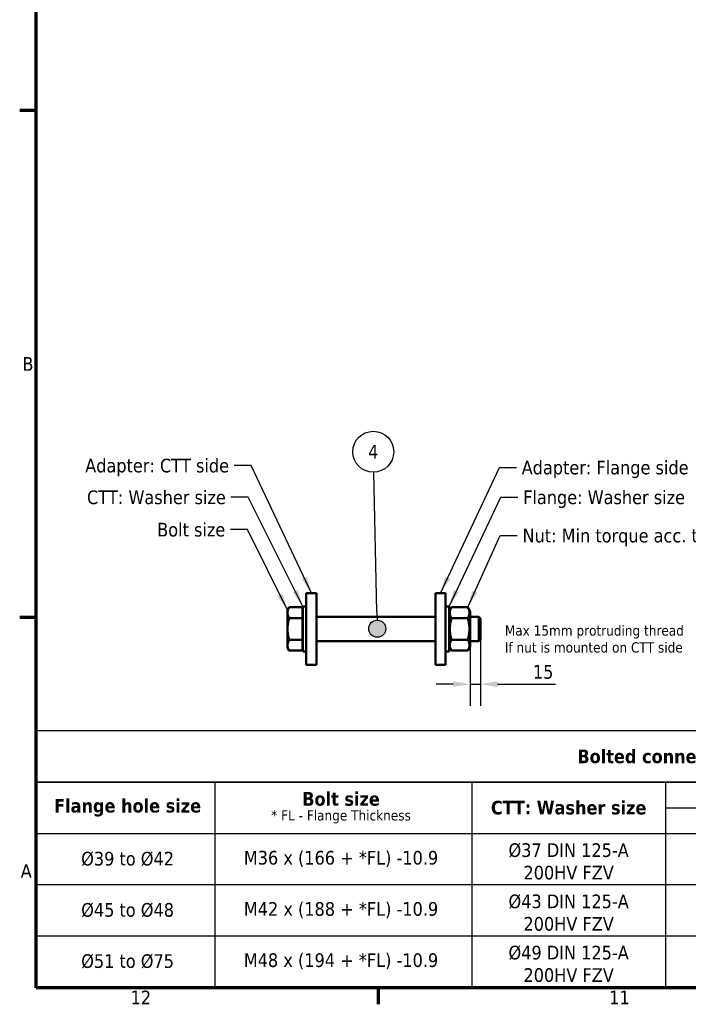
# Model space of a CAD drawing. Header units: millimetres. Extents: x -428974 to 63075, y -12164 to 49045.
# Tile 15 of 131: x 1320 to 8663, y 1320 to 12133. Entities that reach past the tile are written whole.
import ezdxf

# ---------------------------------------------------------------- set-up
doc = ezdxf.new("R2010")
doc.units = ezdxf.units.MM
doc.header["$LTSCALE"] = 75
for name, color, linetype, lineweight in [('Border (ISO)', 7, 'Continuous', 70), ('Dimension (ISO)', 7, 'Continuous', 25), ('Sketch Geometry (ISO)', 7, 'Continuous', 25), ('Symbol (ISO)', 7, 'Continuous', 25), ('Visible (ISO)', 7, 'Continuous', 50)]:
    doc.layers.add(name, color=color, linetype=linetype, lineweight=lineweight)
doc.styles.add('Label Text (ISO)', font='tahoma.ttf')
doc.styles.add('Note Text (ISO)', font='tahoma.ttf')
doc.dimstyles.new('Default (ISO)', dxfattribs={"dimscale": 75, "dimtxt": 2, "dimasz": 2.5, "dimexe": 3.175, "dimexo": 0, "dimgap": 0.762, "dimtad": 1, "dimrnd": 1e-08, "dimtxsty": 'Note Text (ISO)', "dimcen": 0.09, "dimdle": 10, "dimclrd": 256, "dimclre": 256, "dimclrt": 256, "dimazin": 2, "dimtfac": 1, "dimtmove": 0, "dimatfit": 3, "dimfxl": 1, "dimtolj": 1, "dimtzin": 0, "dimlwd": -1, "dimlwe": -1, "dimarcsym": 0})
doc.dimstyles.new('Default - Method 1b (ISO)$7', dxfattribs={"dimscale": 75, "dimtxt": 2, "dimasz": 2.5, "dimexe": 3.175, "dimexo": 0, "dimgap": 0.762, "dimtad": 1, "dimtoh": 1, "dimrnd": 1e-08, "dimtxsty": 'Note Text (ISO)', "dimcen": 0.09, "dimdle": 10, "dimclrd": 256, "dimclre": 256, "dimclrt": 256, "dimazin": 2, "dimtfac": 1.75, "dimtmove": 0, "dimatfit": 3, "dimfxl": 1, "dimtolj": 1, "dimlwd": -1, "dimlwe": -1, "dimarcsym": 0})

# ---------------------------------------------------------------- blocks, each defined once
blk = doc.blocks.new('Borders Default Border')
at = {"layer": 'Border (ISO)'}
for p, q in [((20, 148.5), (17.6, 148.5)), ((20, 74.25), (17.6, 74.25)), ((70.08, 20), (70.08, 17.6))]:
    blk.add_line(p, q, dxfattribs=at)
at = {"layer": 'Border (ISO)', "flags": 128}
blk.add_lwpolyline([(20, 20), (20, 574), (821, 574), (821, 20), (20, 20)], dxfattribs=at)
at = {"layer": 'Border (ISO)', "char_height": 2, "attachment_point": 7, "style": 'Label Text (ISO)'}
for s, insert in [('B', (17.99, 110.37)), ('A', (17.75, 36.12)), ('12', (33.84, 17.6)), ('11', (103.92, 17.6))]:
    blk.add_mtext(s, dxfattribs=dict(at, insert=insert))
blk = doc.blocks.new('Balloon5')
at = {"layer": 'Symbol (ISO)'}
h = blk.add_hatch(color=256, dxfattribs=at)
edge = h.paths.add_edge_path(flags=0)
edge.add_arc((69.96, 72.6), 1.25, 0, 360)
for q in [(69.44, 95.52), (69.93, 73.85)]:
    blk.add_line((69.9, 75.1), q, dxfattribs=at)
for centre, radius in [((69.37, 98.51), 3), ((69.96, 72.6), 1.25)]:
    blk.add_circle(centre, radius, dxfattribs=at)
at = {"layer": 'Symbol (ISO)', "insert": (69.37, 98.51), "char_height": 2, "attachment_point": 5, "style": 'Label Text (ISO)'}
blk.add_mtext('4', dxfattribs=at)
blk = doc.blocks.new('*D33')
at = {"layer": 'Defpoints', "color": 0, "transparency": 16777216}
for p in [(6380, 5325), (6268, 5250), (6380, 4836)]:
    blk.add_point(p, dxfattribs=at)
at = {"layer": 'Dimension (ISO)', "transparency": 16777216}
for p, q in [((6380, 5325), (6380, 4597)), ((6268, 5250), (6268, 4597)), ((6080, 4836), (5893, 4836)), ((6268, 4836), (6380, 4836)), ((6568, 4836), (7205, 4836))]:
    blk.add_line(p, q, dxfattribs=at)
for points in [[(6080, 4867), (6080, 4804), (6268, 4836)], [(6568, 4867), (6568, 4804), (6380, 4836)]]:
    blk.add_solid(points, dxfattribs=at)
at = {"layer": 'Dimension (ISO)', "transparency": 16777216, "insert": (6956, 5046), "char_height": 150, "attachment_point": 1, "style": 'Note Text (ISO)'}
blk.add_mtext('\\A1;15', dxfattribs=at)

msp = doc.modelspace()

# ---------------------------------------------------------------- linework, layer by layer
at = {"layer": 'Sketch Geometry (ISO)'}
for p, q in [((16689.8636, 4322.4897), (1497.7633, 4322.4897)), ((1497.7633, 4322.4897), (1497.7633, 3759.9897)), ((16689.8636, 3759.9897), (1497.7633, 3759.9897)), ((1497.7633, 3759.9897), (1497.7633, 2634.9897)), ((1497.7633, 3759.9897), (12660.3227, 3759.9897)), ((3464.0275, 3759.9897), (3464.0275, 2072.4897)), ((6286.0727, 3759.9897), (6286.0727, 2072.4897)), ((8410.8227, 3759.9897), (8410.8227, 2072.4897)), ((8410.8227, 3478.7397), (12660.3227, 3478.7397)), ((1497.7633, 3197.4897), (16689.8636, 3197.4897)), ((1497.7633, 2634.9897), (8410.8227, 2634.9897)), ((1497.7633, 2634.9897), (1497.7633, 2072.4897)), ((8410.8227, 2634.9897), (10535.5727, 2634.9897)), ((1497.7633, 2072.4897), (16689.8636, 2072.4897)), ((1497.7633, 2072.4897), (16689.8636, 2072.4897)), ((1497.7633, 1509.9897), (1497.7633, 2072.4897)), ((3464.0275, 2072.4897), (3464.0275, 1509.9897)), ((6286.0727, 2072.4897), (6286.0727, 1509.9897)), ((8410.8227, 2072.4897), (8410.8227, 1509.9897)), ((16689.8636, 1509.9897), (1497.7633, 1509.9897))]:
    msp.add_line(p, q, dxfattribs=at)
at = {"layer": 'Visible (ISO)'}
for p, q in [((4467.5885, 5835.738), (4467.5885, 5048.238)), ((4580.0885, 5835.738), (4467.5885, 5835.738)), ((4580.0885, 5048.238), (4580.0885, 5835.738)), ((5885.0885, 5835.738), (5885.0885, 5048.238)), ((5997.5885, 5835.738), (5885.0885, 5835.738)), ((5997.5885, 5048.238), (5997.5885, 5835.738)), ((4261.3378, 5648.238), (4279.7593, 5680.1449)), ((4261.3378, 5648.238), (4261.3378, 5620.6057)), ((4424.0878, 5680.1449), (4279.7593, 5680.1449)), ((4424.0878, 5680.1449), (4424.0878, 5561.0664)), ((4424.0878, 5633.6505), (4430.0885, 5633.6505)), ((4430.0885, 5194.488), (4430.0885, 5689.488)), ((4467.5885, 5689.488), (4430.0885, 5689.488)), ((5997.5885, 5689.488), (6035.0885, 5689.488)), ((6035.0885, 5689.488), (6035.0885, 5194.488)), ((6035.0885, 5633.613), (6061.9538, 5680.1449)), ((6061.9538, 5680.1449), (6240.7233, 5680.1449)), ((6267.5885, 5633.613), (6240.7233, 5680.1449)), ((6267.5885, 5250.363), (6267.5885, 5633.613)), ((4261.3378, 5620.6057), (4261.3378, 5441.988)), ((4424.0878, 5561.0664), (4279.7593, 5561.0664)), ((4424.0878, 5561.0664), (4424.0878, 5322.9095)), ((4580.0885, 5576.988), (5885.0885, 5576.988)), ((6061.9538, 5561.0664), (6240.7233, 5561.0664)), ((6267.5885, 5576.988), (6361.6843, 5576.988)), ((6361.6843, 5306.988), (6361.6843, 5576.988)), ((6380.0885, 5558.5845), (6361.6843, 5576.988)), ((6380.0885, 5558.5845), (6380.0885, 5325.3915)), ((4261.3378, 5441.988), (4261.3378, 5263.3702)), ((4424.0878, 5322.9095), (4279.7593, 5322.9095)), ((4424.0878, 5322.9095), (4424.0878, 5203.831)), ((4580.0885, 5306.988), (5885.0885, 5306.988)), ((6061.9538, 5322.9095), (6240.7233, 5322.9095)), ((6267.5885, 5306.988), (6361.6843, 5306.988)), ((6380.0885, 5325.3915), (6361.6843, 5306.988)), ((4261.3378, 5263.3702), (4261.3378, 5235.738)), ((4261.3378, 5235.738), (4279.7593, 5203.831)), ((4424.0878, 5203.831), (4279.7593, 5203.831)), ((4424.0878, 5250.3255), (4430.0885, 5250.3255)), ((4467.5885, 5194.488), (4430.0885, 5194.488)), ((5997.5885, 5194.488), (6035.0885, 5194.488)), ((6035.0885, 5250.363), (6061.9538, 5203.831)), ((6061.9538, 5203.831), (6240.7233, 5203.831)), ((6267.5885, 5250.363), (6240.7233, 5203.831)), ((4580.0885, 5048.238), (4467.5885, 5048.238)), ((5997.5885, 5048.238), (5885.0885, 5048.238))]:
    msp.add_line(p, q, dxfattribs=at)
for points, weights in [([(4279.7593, 5680.1449), (4261.3378, 5648.238), (4261.3378, 5620.6057)], [1, 1.0379548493, 1]), ([(6061.9538, 5680.1449), (6027.5788, 5620.6057), (6061.9538, 5561.0664)], [1, 1.15470053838, 1]), ([(6240.7233, 5561.0664), (6275.0983, 5620.6057), (6240.7233, 5680.1449)], [1, 1.15470053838, 1]), ([(4261.3378, 5620.6057), (4261.3378, 5592.9734), (4279.7593, 5561.0664)], [1, 1.0379548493, 1]), ([(4279.7593, 5561.0664), (4261.3378, 5497.2525), (4261.3378, 5441.988)], [1, 1.0379548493, 1]), ([(6061.9538, 5561.0664), (6027.5788, 5441.988), (6061.9538, 5322.9095)], [1, 1.15470053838, 1]), ([(6240.7233, 5322.9095), (6275.0983, 5441.988), (6240.7233, 5561.0664)], [1, 1.15470053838, 1]), ([(4261.3378, 5441.988), (4261.3378, 5386.7234), (4279.7593, 5322.9095)], [1, 1.0379548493, 1]), ([(4279.7593, 5322.9095), (4261.3378, 5291.0025), (4261.3378, 5263.3702)], [1, 1.0379548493, 1]), ([(6061.9538, 5322.9095), (6027.5788, 5263.3702), (6061.9538, 5203.831)], [1, 1.15470053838, 1]), ([(6240.7233, 5203.831), (6275.0983, 5263.3702), (6240.7233, 5322.9095)], [1, 1.15470053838, 1]), ([(4261.3378, 5263.3702), (4261.3378, 5235.738), (4279.7593, 5203.831)], [1, 1.0379548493, 1])]:
    msp.add_rational_spline(points, weights, degree=2, dxfattribs=at)

# ---------------------------------------------------------------- block references
at = {"xscale": 75, "yscale": 75, "zscale": 75}
msp.add_blockref('Borders Default Border', (0, 0), dxfattribs=at)
at = {"layer": 'Symbol (ISO)', "xscale": 75, "yscale": 75, "zscale": 75}
msp.add_blockref('Balloon5', (0, 0), dxfattribs=at)

# ---------------------------------------------------------------- texts
at = {"layer": 'Symbol (ISO)', "char_height": 150.000002, "style": 'Note Text (ISO)'}
for s, insert, width, attachment_point in [('{\\fTahoma|b0|i0;Adapter: CTT side}', (3618.9042, 7311.4816), 1640.397191, 3), ('{\\fTahoma|b0|i0;Adapter: Flange side}', (6832.7838, 7290.3487), 1876.215577, 1), ('{\\fTahoma|b0|i0;CTT: Washer size}', (3583.3501, 6963.1024), 1590.194464, 3), ('{\\fTahoma|b0|i0;Flange: Washer size}', (6849.1441, 6963.1024), 1826.013029, 1), ('{\\fTahoma|b0|i0;Bolt size}', (3577.4033, 6607.7583), 753.525138, 3), ('{\\fTahoma|b0|i0;Nut: Min torque acc. table}', (6842.0556, 6542.4944), 2374.716461, 1)]:
    msp.add_mtext(s, dxfattribs=dict(at, insert=insert, width=width, attachment_point=attachment_point))
at = {"layer": 'Symbol (ISO)', "insert": (6647.6265, 5481.1341), "char_height": 112.500004, "width": 2045.695066, "attachment_point": 1, "line_spacing_factor": 0.987884, "style": 'Note Text (ISO)'}
msp.add_mtext('{\\fTahoma|b0|i0;\\H112.5000;Max 15mm protruding thread\\P\\fTahoma|b0|i0;\\H112.5000;If nut is mounted on CTT side}', dxfattribs=at)
at = {"layer": 'Symbol (ISO)', "char_height": 150.000002, "attachment_point": 5, "style": 'Note Text (ISO)'}
for s, insert in [('\\fTahoma|b1|i0;\\H150.0000;Bolted connection matrix for CTT', (9093.8135, 4041.2397)), ('\\fTahoma|b1|i0;\\H150.0000;Flange hole size', (2504.9675, 3478.7397)), ('\\fTahoma|b1|i0;\\H150.0000;CTT: Washer size', (7348.4477, 3478.7397)), ('\\fTahoma|b0|i0;Ø39 to Ø42', (2504.9675, 2916.2397)), ('\\fTahoma|b0|i0;M36 x (166 + *FL) -10.9', (4848.6543, 2916.2397)), ('\\fTahoma|b0|i0;Ø45 to Ø48', (2504.9675, 2353.7397)), ('\\fTahoma|b0|i0;M42 x (188 + *FL) -10.9', (4848.6543, 2353.7397)), ('\\fTahoma|b0|i0;Ø51 to Ø75', (2504.9675, 1791.2397)), ('\\fTahoma|b0|i0;M48 x (194 + *FL) -10.9', (4848.6543, 1791.2397))]:
    msp.add_mtext(s, dxfattribs=dict(at, insert=insert))
for s, insert, line_spacing_factor in [('{\\fTahoma|b1|i0|c0|p34;\\H1x;Bolt size\\P\\fTahoma|b0|i0|c0|p34;\\H0.75x;* FL - Flange Thickness\\H1.3814x; }', (4848.6543, 3478.7397), 0.798797), ('\\fTahoma|b0|i0;Ø37 DIN 125-A \\P\\fTahoma|b0|i0;200HV FZV', (7348.4477, 2888.2008), 0.987884), ('\\fTahoma|b0|i0;Ø43 DIN 125-A \\P\\fTahoma|b0|i0;200HV FZV', (7348.4477, 2325.7008), 0.987884), ('\\fTahoma|b0|i0;Ø49 DIN 125-A \\P\\fTahoma|b0|i0;200HV FZV', (7348.4477, 1763.2008), 0.987884)]:
    msp.add_mtext(s, dxfattribs=dict(at, insert=insert, line_spacing_factor=line_spacing_factor))

# ---------------------------------------------------------------- dimensions: what is measured, and where the dimension line sits
at = {"layer": 'Dimension (ISO)'}
dim = msp.add_linear_dim(base=(6380.0885, 4835.5758), p1=(6267.5885, 5250.363), p2=(6380.0885, 5325.3915), angle=180, dimstyle='Default (ISO)', override={"dimgap": 0.762, "dimdec": 2, "dimlfac": 0.133333, "dimtol": 0, "dimlim": 0, "dimtp": 0, "dimtm": 0, "dimtdec": 2, "dimtofl": 1, "dimatfit": 1}, dxfattribs=at)
dim.commit()
dim.dimension.update_dxf_attribs({"geometry": '*D33', "text_midpoint": (7051.9464, 4835.5758), "dimtype": 160})

# ---------------------------------------------------------------- leaders
at = {"layer": 'Symbol (ISO)', "annotation_type": 0, "has_hookline": 1}
for points, hookline_direction, text_width in [([(4523.8385, 5835.738), (3863.5542, 7236.4816), (3676.0542, 7236.4816)], 1, 1635.1914), ([(5941.3385, 5835.738), (6588.1338, 7215.3487), (6775.6338, 7215.3487)], 0, 1871.0208), ([(4430.0885, 5689.488), (3828.0001, 6888.1024), (3640.5001, 6888.1024)], 1, 1578.5762), ([(6035.0885, 5689.488), (6604.4941, 6888.1024), (6791.9941, 6888.1024)], 0, 1805.8429), ([(4261.3378, 5648.238), (3822.0533, 6532.7583), (3634.5533, 6532.7583)], 1, 733.0759), ([(6240.7233, 5680.1449), (6597.4056, 6467.4944), (6784.9056, 6467.4944)], 0, 2354.3654)]:
    msp.add_leader(points, dimstyle='Default - Method 1b (ISO)$7', override={"dimtad": 0}, dxfattribs=dict(at, hookline_direction=hookline_direction, text_width=text_width))

doc.saveas('drawing.dxf')
